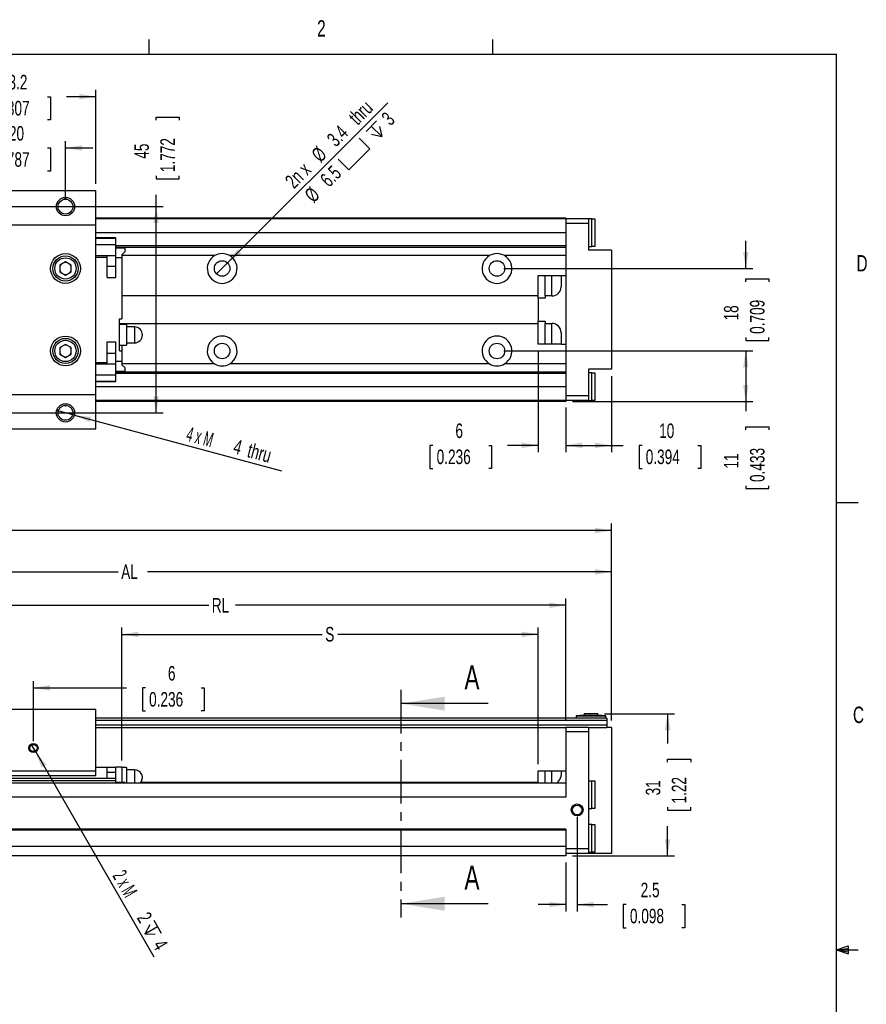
# Model space of a CAD drawing. Extents: x 11 to 421, y 5 to 275.
# Tile 7 of 7: x 297 to 420, y 132 to 275. Entities that reach past the tile are written whole.
import ezdxf
from ezdxf.enums import TextEntityAlignment as Align

# ---------------------------------------------------------------- set-up
doc = ezdxf.new("R2010")
doc.units = 0
doc.linetypes.add('CENTER', pattern=[10.16, 6.35, -1.27, 1.27, -1.27])
doc.layers.get('0').update_dxf_attribs({"linetype": 'CONTINUOUS'})
doc.dimstyles.new('SLDDIMSTYLE0', dxfattribs={"dimtxt": 2.116667, "dimasz": 2.4, "dimexe": 0, "dimexo": 0.0625, "dimgap": 0.529167, "dimtad": 0, "dimlfac": 1.5, "dimrnd": 1e-09, "dimzin": 12, "dimsah": 1, "dimcen": 0.09, "dimazin": 3, "dimtfac": 1, "dimtofl": 0, "dimtmove": 0, "dimatfit": 3})
doc.dimstyles.new('SLDDIMSTYLE1', dxfattribs={"dimtxt": 2.116667, "dimasz": 2.4, "dimexe": 0, "dimexo": 0.0625, "dimgap": 0.529167, "dimtad": 0, "dimlfac": 1.5, "dimrnd": 1e-09, "dimzin": 12, "dimsah": 1, "dimcen": 0.09, "dimazin": 3, "dimtfac": 1, "dimtmove": 0, "dimatfit": 3})
doc.dimstyles.new('SLDDIMSTYLE2', dxfattribs={"dimtxt": 2.116667, "dimasz": 2.4, "dimexe": 0, "dimexo": 0.0625, "dimgap": 0.529167, "dimtad": 1, "dimlfac": 1.5, "dimrnd": 1e-09, "dimzin": 12, "dimblk1": 'NONE', "dimsah": 1, "dimcen": 0, "dimazin": 3, "dimtfac": 1, "dimtmove": 0, "dimatfit": 3})
doc.dimstyles.new('SLDDIMSTYLE3', dxfattribs={"dimtxt": 2.116667, "dimasz": 2.4, "dimexe": 0, "dimexo": 0.0625, "dimgap": 0.529167, "dimtad": 1, "dimlfac": 1.5, "dimrnd": 1e-09, "dimzin": 12, "dimblk1": 'NONE', "dimsah": 1, "dimcen": 0, "dimazin": 3, "dimtfac": 1, "dimtmove": 0, "dimatfit": 3})

# ---------------------------------------------------------------- blocks, each defined once
blk = doc.blocks.new('_D')
at = {"color": 7, "linetype": 'CONTINUOUS'}
for p, q in [((183.96, 181.96), (183.96, 202.03)), ((383.23, 173.39), (383.23, 202.03)), ((183.96, 201.03), (282.51, 201.03)), ((383.23, 201.03), (284.68, 201.03))]:
    blk.add_line(p, q, dxfattribs=at)
for points in [[(183.96, 201.03), (186.36, 200.63), (186.36, 201.43)], [(383.23, 201.03), (380.83, 201.43), (380.83, 200.63)]]:
    blk.add_solid(points, dxfattribs=at)
at = {"color": 7, "linetype": 'CONTINUOUS', "width": 0.7}
blk.add_text('L', height=2.12, dxfattribs=at).set_placement((282.94, 199.34, 21.34), align=Align.BOTTOM_LEFT)
blk = doc.blocks.new('_D_1')
at = {"color": 7, "linetype": 'CONTINUOUS'}
for p, q in [((243.9, 174.73), (243.9, 196.02)), ((243.9, 195.02), (311.44, 195.02)), ((383.23, 195.02), (315.69, 195.02)), ((383.23, 173.39), (383.23, 196.02))]:
    blk.add_line(p, q, dxfattribs=at)
for points in [[(243.9, 195.02), (246.3, 194.62), (246.3, 195.42)], [(383.23, 195.02), (380.83, 195.42), (380.83, 194.62)]]:
    blk.add_solid(points, dxfattribs=at)
at = {"color": 7, "linetype": 'CONTINUOUS', "width": 0.7}
blk.add_text('AL', height=2.117, dxfattribs=at).set_placement((311.87, 193.34, 21.34), align=Align.BOTTOM_LEFT)
blk = doc.blocks.new('_D_2')
at = {"color": 7, "linetype": 'CONTINUOUS'}
for p, q in [((276.56, 173.39), (276.56, 191.15)), ((376.56, 173.39), (376.56, 191.15)), ((276.56, 190.15), (324.62, 190.15)), ((376.56, 190.15), (328.5, 190.15))]:
    blk.add_line(p, q, dxfattribs=at)
for points in [[(276.56, 190.15), (278.96, 189.75), (278.96, 190.55)], [(376.56, 190.15), (374.16, 190.55), (374.16, 189.75)]]:
    blk.add_solid(points, dxfattribs=at)
at = {"color": 7, "linetype": 'CONTINUOUS', "width": 0.7}
blk.add_text('RL', height=2.117, dxfattribs=at).set_placement((325.05, 188.47, 21.34), align=Align.BOTTOM_LEFT)
blk = doc.blocks.new('_D_3')
at = {"color": 7, "linetype": 'CONTINUOUS'}
for p, q in [((311.96, 167.59), (311.96, 186.93)), ((372.56, 167.06), (372.56, 186.93)), ((311.96, 185.93), (341.13, 185.93)), ((372.56, 185.93), (343.4, 185.93))]:
    blk.add_line(p, q, dxfattribs=at)
for points in [[(311.96, 185.93), (314.36, 185.53), (314.36, 186.33)], [(372.56, 185.93), (370.16, 186.33), (370.16, 185.53)]]:
    blk.add_solid(points, dxfattribs=at)
at = {"color": 7, "linetype": 'CONTINUOUS', "width": 0.7}
blk.add_text('S', height=2.12, dxfattribs=at).set_placement((341.56, 184.25, 21.34), align=Align.BOTTOM_LEFT)
blk = doc.blocks.new('_D_4')
at = {"color": 7, "linetype": 'CONTINUOUS'}
for p, q in [((295.1, 170.39), (295.1, 179.14)), ((299.1, 170.39), (299.1, 179.14)), ((295.1, 178.14), (291.1, 178.14)), ((299.1, 178.14), (312.66, 178.14)), ((315.4, 178.14), (314.97, 178.14)), ((314.97, 178.14), (314.97, 174.78)), ((323.51, 178.14), (323.94, 178.14)), ((323.94, 178.14), (323.94, 174.78)), ((314.97, 174.78), (315.4, 174.78)), ((323.94, 174.78), (323.51, 174.78))]:
    blk.add_line(p, q, dxfattribs=at)
for points in [[(295.1, 178.14), (292.7, 178.54), (292.7, 177.74)], [(299.1, 178.14), (301.5, 177.74), (301.5, 178.54)]]:
    blk.add_solid(points, dxfattribs=at)
at = {"color": 7, "linetype": 'CONTINUOUS', "width": 0.7}
for s, height, p in [('6', 2.12, (318.67, 178.57, 21.34)), ('0.236', 2.117, (315.93, 174.78, 21.34))]:
    blk.add_text(s, height=height, dxfattribs=at).set_placement(p, align=Align.BOTTOM_LEFT)
blk = doc.blocks.new('_D_9')
at = {"color": 7, "linetype": 'CONTINUOUS'}
for p, q in [((378.23, 159.39), (378.23, 145.62)), ((376.56, 152.73), (376.56, 145.62)), ((376.56, 146.62), (372.56, 146.62)), ((378.23, 146.62), (382.63, 146.62)), ((385.37, 146.62), (384.94, 146.62)), ((384.94, 146.62), (384.94, 143.26)), ((393.48, 146.62), (393.91, 146.62)), ((393.91, 146.62), (393.91, 143.26)), ((384.94, 143.26), (385.37, 143.26)), ((393.91, 143.26), (393.48, 143.26))]:
    blk.add_line(p, q, dxfattribs=at)
for points in [[(376.56, 146.62), (374.16, 147.02), (374.16, 146.22)], [(378.23, 146.62), (380.63, 146.22), (380.63, 147.02)]]:
    blk.add_solid(points, dxfattribs=at)
at = {"color": 7, "linetype": 'CONTINUOUS', "width": 0.7}
for s, p in [('2.5', (387.47, 147.05, 21.34)), ('0.098', (385.91, 143.26, 21.34))]:
    blk.add_text(s, height=2.117, dxfattribs=at).set_placement(p, align=Align.BOTTOM_LEFT)
blk = doc.blocks.new('_D_10')
at = {"color": 7, "linetype": 'CONTINUOUS'}
for p, q in [((382.23, 174.39), (392.39, 174.39)), ((391.39, 174.39), (391.39, 170.07)), ((391.39, 167.33), (391.39, 167.76)), ((391.39, 167.76), (394.75, 167.76)), ((394.75, 167.76), (394.75, 167.33)), ((391.39, 160.79), (391.39, 160.36)), ((394.75, 160.36), (394.75, 160.79)), ((391.39, 160.36), (394.75, 160.36)), ((391.39, 153.73), (391.39, 158.05)), ((377.56, 153.73), (392.39, 153.73))]:
    blk.add_line(p, q, dxfattribs=at)
for points in [[(391.39, 174.39), (390.99, 171.99), (391.79, 171.99)], [(391.39, 153.73), (391.79, 156.13), (390.99, 156.13)]]:
    blk.add_solid(points, dxfattribs=at)
at = {"color": 7, "linetype": 'CONTINUOUS', "width": 0.7}
for s, p in [('1.22', (394.75, 161.32, 21.34)), ('31', (390.96, 162.5, 21.34))]:
    blk.add_text(s, height=2.117, rotation=90, dxfattribs=at).set_placement(p, align=Align.BOTTOM_LEFT)
blk = doc.blocks.new('SW_SYMBOL_HOLE_DEPTH')
at = {"color": 0, "linetype": 'CONTINUOUS'}
for p, q in [((0, 875), (800, 875)), ((100, 555), (400, 75)), ((400, 875), (400, 75)), ((700, 555), (400, 75))]:
    blk.add_line(p, q, dxfattribs=at)
blk = doc.blocks.new('_D_11')
at = {"color": 7, "linetype": 'CONTINUOUS'}
for q in [(298.76, 169.97), (316.62, 139.04)]:
    blk.add_line((299.43, 168.82), q, dxfattribs=at)
blk.add_solid([(299.43, 168.82), (300.28, 166.54), (300.98, 166.94)], dxfattribs=at)
at = {"color": 7, "linetype": 'CONTINUOUS', "xscale": 0.0027037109, "yscale": 0.0027037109, "zscale": 0.0027037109, "rotation": 300}
blk.add_blockref('SW_SYMBOL_HOLE_DEPTH', (314.58, 143.16), dxfattribs=at)
at = {"color": 7, "linetype": 'CONTINUOUS'}
for s, height, width, p in [('2 x M', 2.117, 0.56, (310, 150.5, 21.34)), ('2', 2.12, 0.7, (313.54, 144.37, 21.34)), ('4', 2.12, 0.7, (315.83, 140.4, 21.34))]:
    blk.add_text(s, height=height, rotation=300, dxfattribs=dict(at, width=width)).set_placement(p, align=Align.BOTTOM_LEFT)
blk = doc.blocks.new('_NONE')
blk = doc.blocks.new('_D_16')
at = {"color": 7, "linetype": 'CONTINUOUS'}
for p, q in [((290.43, 256.68), (286.43, 256.68)), ((290.43, 249.15), (290.43, 257.68)), ((293.04, 256.68), (292.61, 256.68)), ((292.61, 256.68), (292.61, 253.31)), ((301.15, 256.68), (301.58, 256.68)), ((301.58, 256.68), (301.58, 253.31)), ((303.76, 249.15), (303.76, 257.68)), ((303.76, 256.68), (307.76, 256.68)), ((292.61, 253.31), (293.04, 253.31)), ((301.58, 253.31), (301.15, 253.31))]:
    blk.add_line(p, q, dxfattribs=at)
for points in [[(290.43, 256.68), (288.03, 257.08), (288.03, 256.28)], [(303.76, 256.68), (306.16, 256.28), (306.16, 257.08)]]:
    blk.add_solid(points, dxfattribs=at)
at = {"color": 7, "linetype": 'CONTINUOUS', "width": 0.7}
for s, p in [('20', (295.53, 257.11, -48.08)), ('0.787', (293.58, 253.31, -48.08))]:
    blk.add_text(s, height=2.117, dxfattribs=at).set_placement(p, align=Align.BOTTOM_LEFT)
blk = doc.blocks.new('_D_17')
at = {"color": 7, "linetype": 'CONTINUOUS'}
for p, q in [((286.03, 251.48), (286.03, 265.14)), ((308.16, 251.48), (308.16, 265.14)), ((286.03, 264.14), (290.3, 264.14)), ((293.04, 264.14), (292.61, 264.14)), ((292.61, 264.14), (292.61, 260.77)), ((301.15, 264.14), (301.58, 264.14)), ((301.58, 264.14), (301.58, 260.77)), ((308.16, 264.14), (303.89, 264.14)), ((292.61, 260.77), (293.04, 260.77)), ((301.58, 260.77), (301.15, 260.77))]:
    blk.add_line(p, q, dxfattribs=at)
for points in [[(286.03, 264.14), (288.43, 263.74), (288.43, 264.54)], [(308.16, 264.14), (305.76, 264.54), (305.76, 263.74)]]:
    blk.add_solid(points, dxfattribs=at)
at = {"color": 7, "linetype": 'CONTINUOUS', "width": 0.7}
for s, p in [('33.2', (294.36, 264.56, -48.08)), ('1.307', (293.58, 260.77, -48.08))]:
    blk.add_text(s, height=2.117, dxfattribs=at).set_placement(p, align=Align.BOTTOM_LEFT)
blk = doc.blocks.new('_D_18')
at = {"color": 7, "linetype": 'CONTINUOUS'}
for p, q in [((316.96, 260.73), (316.96, 261.16)), ((316.96, 261.16), (320.32, 261.16)), ((320.32, 261.16), (320.32, 260.73)), ((316.96, 252.62), (316.96, 252.19)), ((316.96, 252.19), (320.32, 252.19)), ((320.32, 252.19), (320.32, 252.62)), ((316.96, 248.15), (316.96, 249.88)), ((291.43, 248.15), (317.96, 248.15)), ((316.96, 218.15), (316.96, 248.15)), ((291.43, 218.15), (317.96, 218.15))]:
    blk.add_line(p, q, dxfattribs=at)
for points in [[(316.96, 248.15), (316.56, 245.75), (317.36, 245.75)], [(316.96, 218.15), (317.36, 220.55), (316.56, 220.55)]]:
    blk.add_solid(points, dxfattribs=at)
at = {"color": 7, "linetype": 'CONTINUOUS', "width": 0.7}
for s, p in [('1.772', (320.32, 253.16, -48.08)), ('45', (316.53, 255.11, -48.08))]:
    blk.add_text(s, height=2.117, rotation=90, dxfattribs=at).set_placement(p, align=Align.BOTTOM_LEFT)
blk = doc.blocks.new('_D_23')
at = {"color": 7, "linetype": 'CONTINUOUS'}
for p, q in [((372.56, 227.15), (372.56, 212.42)), ((376.56, 218.95), (376.56, 212.42)), ((357.24, 213.42), (356.81, 213.42)), ((356.81, 213.42), (356.81, 210.06)), ((365.35, 213.42), (365.78, 213.42)), ((365.78, 213.42), (365.78, 210.06)), ((372.56, 213.42), (368.09, 213.42)), ((376.56, 213.42), (380.56, 213.42)), ((356.81, 210.06), (357.24, 210.06)), ((365.78, 210.06), (365.35, 210.06))]:
    blk.add_line(p, q, dxfattribs=at)
for points in [[(372.56, 213.42), (370.16, 213.82), (370.16, 213.02)], [(376.56, 213.42), (378.96, 213.02), (378.96, 213.82)]]:
    blk.add_solid(points, dxfattribs=at)
at = {"color": 7, "linetype": 'CONTINUOUS', "width": 0.7}
for s, height, p in [('6', 2.12, (360.51, 213.85, -48.08)), ('0.236', 2.117, (357.78, 210.06, -48.08))]:
    blk.add_text(s, height=height, dxfattribs=at).set_placement(p, align=Align.BOTTOM_LEFT)
blk = doc.blocks.new('_D_24')
at = {"color": 7, "linetype": 'CONTINUOUS'}
for p, q in [((383.23, 223.48), (383.23, 212.42)), ((376.56, 218.95), (376.56, 212.42)), ((376.56, 213.42), (383.23, 213.42)), ((383.23, 213.42), (384.93, 213.42)), ((387.67, 213.42), (387.24, 213.42)), ((387.24, 213.42), (387.24, 210.06)), ((395.78, 213.42), (396.21, 213.42)), ((396.21, 213.42), (396.21, 210.06)), ((387.24, 210.06), (387.67, 210.06)), ((396.21, 210.06), (395.78, 210.06))]:
    blk.add_line(p, q, dxfattribs=at)
for points in [[(376.56, 213.42), (378.96, 213.02), (378.96, 213.82)], [(383.23, 213.42), (380.83, 213.82), (380.83, 213.02)]]:
    blk.add_solid(points, dxfattribs=at)
at = {"color": 7, "linetype": 'CONTINUOUS', "width": 0.7}
for s, p in [('10', (390.16, 213.85, -48.08)), ('0.394', (388.21, 210.06, -48.08))]:
    blk.add_text(s, height=2.117, dxfattribs=at).set_placement(p, align=Align.BOTTOM_LEFT)
blk = doc.blocks.new('_D_25')
at = {"color": 7, "linetype": 'CONTINUOUS'}
for p, q in [((402.77, 239.15), (402.77, 243.15)), ((367.56, 239.15), (403.77, 239.15)), ((402.77, 237.2), (402.77, 237.63)), ((402.77, 237.63), (406.13, 237.63)), ((406.13, 237.63), (406.13, 237.2)), ((402.77, 229.09), (402.77, 228.67)), ((402.77, 228.67), (406.13, 228.67)), ((406.13, 228.67), (406.13, 229.09)), ((367.56, 227.15), (403.77, 227.15)), ((402.77, 227.15), (402.77, 223.15))]:
    blk.add_line(p, q, dxfattribs=at)
for points in [[(402.77, 239.15), (403.17, 241.55), (402.37, 241.55)], [(402.77, 227.15), (402.37, 224.75), (403.17, 224.75)]]:
    blk.add_solid(points, dxfattribs=at)
at = {"color": 7, "linetype": 'CONTINUOUS', "width": 0.7}
for s, p in [('18', (402.34, 231.59, -48.08)), ('0.709', (406.13, 229.63, -48.08))]:
    blk.add_text(s, height=2.117, rotation=90, dxfattribs=at).set_placement(p, align=Align.BOTTOM_LEFT)
blk = doc.blocks.new('_D_26')
at = {"color": 7, "linetype": 'CONTINUOUS'}
for p, q in [((367.56, 227.15), (403.77, 227.15)), ((402.77, 227.15), (402.77, 219.82)), ((377.56, 219.82), (403.77, 219.82)), ((402.77, 219.82), (402.77, 218.4)), ((402.77, 215.66), (402.77, 216.09)), ((402.77, 216.09), (406.13, 216.09)), ((406.13, 216.09), (406.13, 215.66)), ((402.77, 207.55), (402.77, 207.13)), ((402.77, 207.13), (406.13, 207.13)), ((406.13, 207.13), (406.13, 207.55))]:
    blk.add_line(p, q, dxfattribs=at)
for points in [[(402.77, 227.15), (402.37, 224.75), (403.17, 224.75)], [(402.77, 219.82), (403.17, 222.22), (402.37, 222.22)]]:
    blk.add_solid(points, dxfattribs=at)
at = {"color": 7, "linetype": 'CONTINUOUS', "width": 0.7}
for s, p in [('11', (402.34, 210.05, -48.08)), ('0.433', (406.13, 208.09, -48.08))]:
    blk.add_text(s, height=2.117, rotation=90, dxfattribs=at).set_placement(p, align=Align.BOTTOM_LEFT)
blk = doc.blocks.new('SW_SYMBOL_HOLE_SPOT')
at = {"color": 0, "linetype": 'CONTINUOUS'}
for p, q in [((0, 875), (0, 75)), ((1600, 75), (1600, 875)), ((0, 75), (1600, 75))]:
    blk.add_line(p, q, dxfattribs=at)
blk = doc.blocks.new('_D_27')
at = {"color": 7, "linetype": 'CONTINUOUS'}
for q in [(350.65, 263.24), (325.76, 238.35)]:
    blk.add_line((327.36, 239.95), q, dxfattribs=at)
blk.add_solid([(327.36, 239.95), (329.34, 241.37), (328.78, 241.93)], dxfattribs=at)
at = {"color": 7, "linetype": 'CONTINUOUS', "xscale": 0.0027037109, "yscale": 0.0027037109, "zscale": 0.0027037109, "rotation": 45}
for name, p in [('SW_SYMBOL_HOLE_DEPTH', (349.17, 257.42)), ('SW_SYMBOL_HOLE_SPOT', (345.13, 253.37))]:
    blk.add_blockref(name, p, dxfattribs=at)
at = {"color": 7, "linetype": 'CONTINUOUS', "width": 0.7}
for s, height, p in [(' thru', 2.117, (346.33, 259.03, -48.08)), ('3', 2.12, (351.52, 259.35, -48.08)), ('3.4', 2.117, (343.57, 256.27, -48.08)), ('%%c', 2.117, (341.31, 254.01, -48.08)), ('2n x', 2.117, (337.47, 250.18, -48.08)), ('6.5', 2.117, (342.57, 250.4, -48.08)), ('%%c', 2.117, (340.31, 248.14, -48.08))]:
    blk.add_text(s, height=height, rotation=45, dxfattribs=at).set_placement(p, align=Align.BOTTOM_LEFT)
blk = doc.blocks.new('_D_28')
at = {"color": 7, "linetype": 'CONTINUOUS'}
for q in [(302.47, 218.49), (335.2, 209.73)]:
    blk.add_line((305.05, 217.8), q, dxfattribs=at)
blk.add_solid([(305.05, 217.8), (307.27, 216.8), (307.47, 217.57)], dxfattribs=at)
for s, height, width, p in [('4 x M', 2.117, 0.56, (321.03, 213.52, -48.08)), ('4', 2.12, 0.7, (327.87, 211.69, -48.08)), (' thru', 2.117, 0.7, (329.38, 211.28, -48.08))]:
    blk.add_text(s, height=height, rotation=345, dxfattribs=dict(at, width=width)).set_placement(p, align=Align.BOTTOM_LEFT)

msp = doc.modelspace()

# ---------------------------------------------------------------- linework, layer by layer
at = {"color": 7, "linetype": 'CONTINUOUS'}
for p, q in [((315.9379, 270.3087), (315.9379, 272.4626)), ((365.9442, 270.3087), (365.9442, 272.4626)), ((15.9068, 270.3087), (415.9568, 270.3087)), ((415.9568, 9.9587), (415.9568, 270.3087)), ((286.0292, 250.4828), (308.1625, 250.4828)), ((308.1625, 245.4828), (308.1625, 250.4828)), ((376.5625, 246.4828), (308.1625, 246.4828)), ((376.5625, 246.3494), (308.1625, 246.3494)), ((376.5625, 246.4828), (376.5625, 246.3494)), ((376.5625, 246.3494), (376.5625, 245.6828)), ((379.8958, 246.3494), (376.5625, 246.3494)), ((380.3625, 246.3494), (379.8958, 246.3494)), ((379.8958, 246.3494), (379.8958, 245.6828)), ((380.3625, 242.3494), (380.3625, 246.3494)), ((286.0292, 245.4828), (308.1625, 245.4828)), ((308.1625, 220.8161), (308.1625, 245.4828)), ((376.5625, 245.6828), (376.5625, 220.6161)), ((379.8958, 245.6828), (376.5625, 245.6828)), ((379.8958, 245.6828), (379.8958, 241.8161)), ((380.8292, 246.3161), (380.3625, 246.3161)), ((380.8292, 242.3828), (380.8292, 246.3161)), ((311.0958, 243.5993), (308.1625, 243.5993)), ((308.1625, 243.5494), (311.0958, 243.5494)), ((311.0958, 243.5494), (311.0958, 243.5993)), ((311.0958, 242.6428), (311.0958, 243.5494)), ((308.1625, 242.6428), (311.0958, 242.6428)), ((311.0958, 241.0161), (311.0958, 242.6428)), ((376.5625, 242.4494), (311.0958, 242.4494)), ((376.5625, 242.2161), (311.0958, 242.2161)), ((312.4292, 242.1997), (311.0958, 242.1997)), ((312.4292, 242.1228), (311.0958, 242.1228)), ((312.4292, 242.1997), (312.4292, 242.2161)), ((312.4292, 242.1228), (312.4292, 242.1997)), ((312.4292, 241.6161), (312.4292, 242.1228)), ((379.8958, 242.3494), (380.3625, 242.3494)), ((380.3625, 242.3828), (380.8292, 242.3828)), ((308.1625, 241.0161), (311.0958, 241.0161)), ((308.1625, 240.8161), (309.8292, 240.8161)), ((309.8292, 240.8161), (309.8292, 241.0161)), ((309.8292, 237.8161), (309.8292, 240.8161)), ((311.0958, 240.6828), (311.0958, 241.0161)), ((311.0958, 237.8161), (311.0958, 240.6828)), ((311.9625, 240.6828), (311.0958, 240.6828)), ((312.4292, 241.6161), (311.9625, 241.1494)), ((311.9625, 241.1494), (311.9625, 240.6828)), ((311.9625, 240.6828), (311.9625, 231.8428)), ((365.4625, 241.0161), (327.6625, 241.0161)), ((376.5625, 241.0161), (367.6625, 241.0161)), ((383.2292, 241.8161), (379.8958, 241.8161)), ((383.2292, 241.8161), (383.2292, 224.4828)), ((303.7625, 240.1117), (302.9292, 239.6306)), ((302.9292, 239.6306), (302.9292, 238.6683)), ((304.5958, 239.6306), (303.7625, 240.1117)), ((304.5958, 238.6683), (304.5958, 239.6306)), ((309.8292, 239.4828), (311.0958, 239.4828)), ((302.9292, 238.6683), (303.7625, 238.1872)), ((303.7625, 238.1872), (304.5958, 238.6683)), ((309.8292, 237.8161), (311.0958, 237.8161)), ((372.5625, 234.8161), (372.5625, 238.1494)), ((372.5625, 238.1494), (373.5625, 238.1494)), ((373.5625, 235.1494), (373.5625, 238.1494)), ((373.5625, 238.1494), (374.5625, 238.1494)), ((374.5625, 235.1494), (374.5625, 238.1494)), ((374.5625, 238.1494), (375.8958, 238.1494)), ((375.8958, 238.1494), (375.8958, 236.4828)), ((375.8958, 238.1494), (376.5625, 238.1494)), ((372.5625, 235.1494), (311.9625, 235.1494)), ((374.5625, 235.1494), (373.5625, 235.1494)), ((373.5625, 235.1494), (373.5625, 234.8161)), ((373.5625, 234.8161), (372.5625, 234.8161)), ((372.5625, 234.8161), (372.5625, 231.4828)), ((311.6292, 231.8428), (311.9625, 231.8428)), ((311.6292, 227.1761), (311.6292, 231.8428)), ((311.6292, 231.1494), (372.5625, 231.1494)), ((311.7625, 231.0761), (311.6292, 231.0761)), ((312.6292, 230.9828), (311.6292, 230.9828)), ((311.7625, 231.0761), (311.7625, 231.1494)), ((311.7625, 231.0761), (311.7625, 230.9828)), ((312.6292, 230.9828), (312.6292, 227.9828)), ((313.7958, 230.6494), (312.6292, 230.6494)), ((372.5625, 231.4828), (373.5625, 231.4828)), ((372.5625, 228.1494), (372.5625, 231.4828)), ((373.5625, 231.4828), (373.5625, 231.1494)), ((373.5625, 231.1494), (374.5625, 231.1494)), ((373.5625, 228.1494), (373.5625, 231.1494)), ((374.5625, 228.1494), (374.5625, 231.1494)), ((375.8958, 229.8161), (375.8958, 228.1494)), ((303.7625, 228.1117), (302.9292, 227.6306)), ((304.5958, 227.6306), (303.7625, 228.1117)), ((309.8292, 228.4828), (311.0958, 228.4828)), ((309.8292, 225.4828), (309.8292, 228.4828)), ((311.0958, 225.6161), (311.0958, 228.4828)), ((311.6292, 227.9828), (312.6292, 227.9828)), ((311.9625, 227.9828), (311.9625, 227.1761)), ((312.6292, 228.3161), (313.7958, 228.3161)), ((373.5625, 228.1494), (372.5625, 228.1494)), ((374.5625, 228.1494), (373.5625, 228.1494)), ((375.8958, 228.1494), (374.5625, 228.1494)), ((375.8958, 228.1494), (376.5625, 228.1494)), ((302.9292, 227.6306), (302.9292, 226.6683)), ((302.9292, 226.6683), (303.7625, 226.1872)), ((303.7625, 226.1872), (304.5958, 226.6683)), ((304.5958, 226.6683), (304.5958, 227.6306)), ((309.8292, 226.8161), (311.0958, 226.8161)), ((311.6292, 227.1761), (311.9625, 227.1761)), ((311.9625, 227.1761), (311.9625, 225.6161)), ((308.1625, 225.4828), (309.8292, 225.4828)), ((308.1625, 225.2828), (311.0958, 225.2828)), ((309.8292, 225.2828), (309.8292, 225.4828)), ((311.9625, 225.6161), (311.0958, 225.6161)), ((311.0958, 225.2828), (311.0958, 225.6161)), ((311.0958, 223.6561), (311.0958, 225.2828)), ((311.9625, 225.6161), (311.9625, 225.1494)), ((311.9625, 225.1494), (312.4292, 224.6828)), ((365.4625, 225.2828), (327.6625, 225.2828)), ((376.5625, 225.2828), (367.6625, 225.2828)), ((308.1625, 223.6561), (311.0958, 223.6561)), ((312.4292, 224.1761), (311.0958, 224.1761)), ((312.4292, 224.0992), (311.0958, 224.0992)), ((376.5625, 224.0828), (311.0958, 224.0828)), ((376.5625, 223.8494), (311.0958, 223.8494)), ((311.0958, 222.7494), (311.0958, 223.6561)), ((312.4292, 224.1761), (312.4292, 224.6828)), ((312.4292, 224.0992), (312.4292, 224.1761)), ((312.4292, 224.0828), (312.4292, 224.0992)), ((383.2292, 224.4828), (379.8958, 224.4828)), ((379.8958, 224.4828), (379.8958, 220.6161)), ((380.3625, 223.9494), (379.8958, 223.9494)), ((380.3625, 219.9494), (380.3625, 223.9494)), ((380.8292, 223.9161), (380.3625, 223.9161)), ((380.8292, 219.9828), (380.8292, 223.9161)), ((308.1625, 222.7494), (311.0958, 222.7494)), ((308.1625, 222.6996), (311.0958, 222.6996)), ((311.0958, 222.6996), (311.0958, 222.7494)), ((286.0292, 220.8161), (308.1625, 220.8161)), ((308.1625, 215.8161), (308.1625, 220.8161)), ((379.8958, 220.6161), (376.5625, 220.6161)), ((376.5625, 220.6161), (376.5625, 219.9494)), ((379.8958, 220.6161), (379.8958, 219.9494)), ((376.5625, 219.9494), (308.1625, 219.9494)), ((376.5625, 219.8161), (308.1625, 219.8161)), ((379.8958, 219.9494), (376.5625, 219.9494)), ((376.5625, 219.9494), (376.5625, 219.8161)), ((379.8958, 219.9494), (380.3625, 219.9494)), ((380.3625, 219.9828), (380.8292, 219.9828)), ((286.0292, 215.8161), (308.1625, 215.8161)), ((415.9568, 205.1124), (419.1318, 205.1124)), ((286.0292, 175.0607), (308.1625, 175.0607)), ((308.1625, 166.0607), (308.1625, 175.0607)), ((365.2763, 175.8522), (352.5763, 175.8522)), ((382.5625, 173.7274), (308.1625, 173.7274)), ((379.2292, 174.1941), (378.0625, 174.0607)), ((378.0625, 174.0607), (378.0625, 173.7274)), ((378.0625, 174.0607), (380.2292, 174.0607)), ((379.2292, 174.3941), (379.2292, 174.1941)), ((379.2292, 174.3941), (380.2292, 174.3941)), ((379.2292, 174.1941), (380.2292, 174.1941)), ((380.2292, 174.3941), (381.2292, 174.3941)), ((380.2292, 174.1941), (381.2292, 174.1941)), ((380.2292, 174.0607), (382.3958, 174.0607)), ((381.2292, 174.1941), (381.2292, 174.3941)), ((382.3958, 174.0607), (381.2292, 174.1941)), ((382.3958, 173.7274), (382.3958, 174.0607)), ((382.5625, 173.7274), (382.5625, 173.3941)), ((382.5625, 173.3941), (382.5625, 172.7274)), ((308.1625, 172.3941), (376.5625, 172.3941)), ((379.8958, 172.3941), (376.5625, 172.3941)), ((376.5625, 172.3941), (376.5625, 171.7274)), ((379.8958, 172.3941), (382.5625, 172.3941)), ((379.8958, 172.3941), (379.8958, 171.7274)), ((382.5625, 172.7274), (382.5625, 172.3941)), ((383.2292, 172.3941), (382.5625, 172.3941)), ((383.2292, 172.3941), (383.2292, 154.0607)), ((376.5625, 171.7274), (376.5625, 162.2607)), ((379.8958, 171.7274), (376.5625, 171.7274)), ((379.8958, 171.7274), (379.8958, 162.5941)), ((308.1625, 166.5941), (309.8292, 166.5941)), ((309.8292, 164.9941), (309.8292, 166.5941)), ((309.8292, 166.5941), (311.0958, 166.5941)), ((311.9625, 166.5941), (311.0958, 166.5941)), ((311.0958, 164.9941), (311.0958, 166.5941)), ((311.9625, 166.5941), (311.9625, 164.3941)), ((312.6292, 166.5607), (311.9625, 166.5607)), ((312.6292, 166.5607), (312.6292, 164.2607)), ((313.7958, 166.2274), (312.6292, 166.2274)), ((283.0958, 164.9941), (311.0958, 164.9941)), ((286.0292, 166.0607), (308.1625, 166.0607)), ((286.0292, 165.3941), (308.1625, 165.3941)), ((308.1625, 165.3941), (308.1625, 166.0607)), ((309.8292, 165.8607), (311.0958, 165.8607)), ((311.0958, 164.6607), (311.0958, 164.9941)), ((372.5625, 166.0607), (373.5625, 166.0607)), ((372.5625, 164.2607), (372.5625, 166.0607)), ((373.5625, 164.2607), (373.5625, 166.0607)), ((373.5625, 166.0607), (374.5625, 166.0607)), ((374.5625, 166.0607), (375.8958, 166.0607)), ((375.8958, 166.0607), (376.5625, 166.0607)), ((376.5625, 164.2607), (276.5625, 164.2607)), ((283.0958, 164.6607), (311.0958, 164.6607)), ((283.0958, 164.3274), (311.0958, 164.3274)), ((311.0958, 164.3274), (311.0958, 164.6607)), ((312.4292, 164.3941), (311.0958, 164.3941)), ((311.0958, 164.2607), (311.0958, 164.3274)), ((312.4292, 164.2607), (312.4292, 164.3941)), ((372.5625, 164.3941), (314.7533, 164.3941)), ((380.3625, 164.5941), (379.8958, 164.5941)), ((380.3625, 162.5941), (380.3625, 164.5941)), ((380.8292, 164.5607), (380.3625, 164.5607)), ((380.8292, 162.5941), (380.8292, 164.5607)), ((376.5625, 162.2607), (276.5625, 162.2607)), ((379.8958, 162.5941), (379.8958, 156.2607)), ((380.3625, 160.5941), (380.3625, 162.5941)), ((380.8292, 160.6274), (380.8292, 162.5941)), ((379.8958, 160.5941), (380.3625, 160.5941)), ((380.3625, 160.6274), (380.8292, 160.6274)), ((376.5625, 157.5941), (276.5625, 157.5941)), ((376.5625, 157.5941), (376.5625, 157.4607)), ((380.3625, 158.2607), (379.8958, 158.2607)), ((380.3625, 156.2607), (380.3625, 158.2607)), ((380.8292, 158.2274), (380.3625, 158.2274)), ((380.8292, 156.2607), (380.8292, 158.2274)), ((376.5625, 157.4607), (276.5625, 157.4607)), ((376.5625, 157.4607), (376.5625, 155.0607)), ((379.8958, 156.2607), (379.8958, 154.7274)), ((380.3625, 154.2607), (380.3625, 156.2607)), ((380.8292, 154.2941), (380.8292, 156.2607)), ((376.5625, 155.0607), (276.5625, 155.0607)), ((376.5625, 155.0607), (376.5625, 153.7274)), ((379.8958, 154.7274), (376.5625, 154.7274)), ((379.8958, 154.7274), (379.8958, 154.0607)), ((376.5625, 153.7274), (276.5625, 153.7274)), ((379.8958, 154.0607), (376.5625, 154.0607)), ((379.8958, 154.2607), (380.3625, 154.2607)), ((383.2292, 154.0607), (379.8958, 154.0607)), ((380.3625, 154.2941), (380.8292, 154.2941)), ((365.2763, 146.743), (352.5763, 146.743)), ((415.9568, 140.0249), (417.6632, 140.6348)), ((417.6632, 140.6348), (417.6632, 139.4514)), ((415.9568, 140.0249), (417.6632, 140.2545)), ((415.9568, 140.0249), (419.1318, 140.0249)), ((415.9568, 140.0249), (417.6632, 139.4514)), ((415.9568, 140.0249), (417.6632, 139.7631))]:
    msp.add_line(p, q, dxfattribs=at)
at = {"color": 8, "linetype": 'CONTINUOUS'}
for p, q in [((376.5625, 244.3494), (308.1625, 244.3494)), ((325.4625, 241.0161), (311.9625, 241.0161)), ((313.7958, 230.6494), (313.7958, 228.3161)), ((325.4625, 225.2828), (311.9625, 225.2828)), ((376.5625, 221.9494), (308.1625, 221.9494)), ((382.5625, 173.3941), (308.1625, 173.3941)), ((382.5625, 172.7274), (308.1625, 172.7274)), ((313.7958, 166.2274), (313.7958, 164.2607)), ((374.5625, 164.2607), (374.5625, 166.0607))]:
    msp.add_line(p, q, dxfattribs=at)
at = {"color": 7, "linetype": 'CENTER'}
msp.add_line((352.5763, 177.8522), (352.5763, 144.743), dxfattribs=at)
at = {"color": 7, "linetype": 'CONTINUOUS'}
for centre, radius in [((303.7625, 248.1494), 1.3333), ((303.7625, 248.1494), 1.0807), ((303.7625, 239.1494), 2.1667), ((303.7625, 239.1494), 1.8333), ((303.7625, 239.1494), 1.5533), ((326.5625, 239.1494), 1.1333), ((366.5625, 239.1494), 1.1333), ((303.7625, 227.1494), 2.1667), ((303.7625, 227.1494), 1.8333), ((303.7625, 227.1494), 1.5533), ((326.5625, 227.1494), 1.1333), ((366.5625, 227.1494), 1.1333), ((303.7625, 218.1494), 1.3333), ((303.7625, 218.1494), 1.0807), ((299.0958, 169.3941), 0.6667), ((299.0958, 169.3941), 0.5223), ((378.2292, 160.3941), 0.8667), ((378.2292, 160.3941), 0.7043)]:
    msp.add_circle(centre, radius, dxfattribs=at)
for centre, radius, start, end in [((326.5625, 239.1494), 2.1667, 120.510237, 59.489763), ((326.5625, 239.1494), 2.1667, 59.489763, 120.510237), ((366.5625, 239.1494), 2.1667, 120.510237, 59.489763), ((366.5625, 239.1494), 2.1667, 59.489763, 120.510237), ((303.7625, 239.1494), 0.8667, 135.942369, 164.057631), ((303.7625, 239.1494), 0.8667, 75.942369, 104.057631), ((303.7625, 239.1494), 0.8667, 15.942369, 44.057631), ((303.7625, 239.1494), 0.8667, 195.942369, 224.057631), ((303.7625, 239.1494), 0.8667, 255.942369, 284.057631), ((303.7625, 239.1494), 0.8667, 315.942369, 344.057631), ((374.5625, 236.4828), 1.3333, 270, 360), ((313.7958, 229.4828), 1.1667, 270, 90), ((374.5625, 229.8161), 1.3333, 0, 90), ((326.5625, 227.1494), 2.1667, 300.510237, 239.489763), ((366.5625, 227.1494), 2.1667, 300.510237, 239.489763), ((303.7625, 227.1494), 0.8667, 135.942369, 164.057631), ((303.7625, 227.1494), 0.8667, 75.942369, 104.057631), ((303.7625, 227.1494), 0.8667, 15.942369, 44.057631), ((303.7625, 227.1494), 0.8667, 195.942369, 224.057631), ((303.7625, 227.1494), 0.8667, 255.942369, 284.057631), ((303.7625, 227.1494), 0.8667, 315.942369, 344.057631), ((326.5625, 227.1494), 2.1667, 239.489763, 300.510237), ((366.5625, 227.1494), 2.1667, 239.489763, 300.510237), ((313.7958, 165.0607), 1.1667, 316.708192, 90), ((374.2397, 165.6671), 1.7022, 304.288981, 13.370118)]:
    msp.add_arc(centre, radius, start, end, dxfattribs=at)
for points in [[(352.5763, 175.8522), (358.9263, 174.8362), (358.9263, 176.8682)], [(352.5763, 146.743), (358.9263, 145.727), (358.9263, 147.759)]]:
    msp.add_solid(points, dxfattribs=at)

# ---------------------------------------------------------------- texts
at = {"color": 7, "linetype": 'CONTINUOUS', "width": 0.7}
for s, p in [('2', (340.3853, 272.1699)), ('D', (418.8794, 238.0018)), ('C', (418.368, 172.3194))]:
    msp.add_text(s, height=2.3813, dxfattribs=at).set_placement(p, align=Align.BOTTOM_LEFT)
for p in [(361.8255, 181.4083), (361.8255, 152.2991)]:
    msp.add_text('A', height=3.5, dxfattribs=at).set_placement(p, align=Align.TOP_LEFT)

# ---------------------------------------------------------------- dimensions: what is measured, and where the dimension line sits
at = {"color": 7, "linetype": 'CONTINUOUS'}
for base, p1, p2, dimstyle, picture, middle in [((308.1625, 264.1353), (286.0292, 250.4828), (308.1625, 250.4828), 'SLDDIMSTYLE0', '_D_17', (297.0958, 264.1353)), ((303.7625, 256.6774), (290.4292, 248.1494), (303.7625, 248.1494), 'SLDDIMSTYLE1', '_D_16', (297.0958, 256.6774)), ((376.5625, 213.4216), (372.5625, 228.1494), (376.5625, 219.9494), 'SLDDIMSTYLE1', '_D_23', (361.293, 213.4216)), ((383.2292, 213.4216), (376.5625, 219.9494), (383.2292, 224.4828), 'SLDDIMSTYLE0', '_D_24', (391.7272, 213.4216)), ((299.0958, 178.1407), (295.0958, 169.3941), (299.0958, 169.3941), 'SLDDIMSTYLE1', '_D_4', (319.4528, 178.1407)), ((378.2292, 146.6183), (376.5625, 153.7274), (378.2292, 160.3941), 'SLDDIMSTYLE1', '_D_9', (389.4231, 146.6183))]:
    dim = msp.add_linear_dim(base=base, p1=p1, p2=p2, dimstyle=dimstyle, dxfattribs=at)
    dim.commit()
    dim.dimension.update_dxf_attribs({"geometry": picture, "text_midpoint": middle, "dimtype": 160})
dim = msp.add_diameter_dim_2p(p1=(325.7611, 238.3481), p2=(327.3639, 239.9508), text='2n x<> thru', dimstyle='SLDDIMSTYLE3', dxfattribs=at)
dim.commit()
dim.dimension.update_dxf_attribs({"geometry": '_D_27', "text_midpoint": (344.0904, 256.6774), "dimtype": 163})
for base, p1, p2, dimstyle, picture, middle in [((316.9561, 218.1494), (290.4292, 248.1494), (290.4292, 218.1494), 'SLDDIMSTYLE0', '_D_18', (316.9561, 256.6774)), ((402.7685, 227.1494), (366.5625, 239.1494), (366.5625, 227.1494), 'SLDDIMSTYLE1', '_D_25', (402.7685, 233.1494)), ((402.7685, 219.8161), (366.5625, 227.1494), (376.5625, 219.8161), 'SLDDIMSTYLE0', '_D_26', (402.7685, 211.6095)), ((391.3856, 153.7274), (381.2292, 174.3941), (376.5625, 153.7274), 'SLDDIMSTYLE0', '_D_10', (391.3856, 164.0607))]:
    dim = msp.add_linear_dim(base=base, p1=p1, p2=p2, angle=90, dimstyle=dimstyle, dxfattribs=at)
    dim.commit()
    dim.dimension.update_dxf_attribs({"geometry": picture, "text_midpoint": middle, "dimtype": 160})
for p1, p2, text, picture, middle in [((302.4746, 218.4945), (305.0504, 217.8044), '4 x M<> thru', '_D_28', (328.1701, 211.6095)), ((298.7625, 169.9714), (299.4292, 168.8167), '2 x M<>{\\fGDT;x}4', '_D_11', (313.3379, 144.7261))]:
    dim = msp.add_diameter_dim_2p(p1=p1, p2=p2, text=text, dimstyle='SLDDIMSTYLE2', override={"dimpost": '<>'}, dxfattribs=at)
    dim.commit()
    dim.dimension.update_dxf_attribs({"geometry": picture, "text_midpoint": middle, "dimtype": 163})
for base, p1, p2, text, picture, middle in [((383.2292, 201.0255), (183.9625, 180.9607), (383.2292, 172.3941), 'L', '_D', (283.5958, 201.0255)), ((383.2292, 195.019), (243.8958, 173.7274), (383.2292, 172.3941), 'AL', '_D_1', (313.5625, 195.019)), ((376.5625, 190.1488), (276.5625, 172.3941), (376.5625, 172.3941), 'RL', '_D_2', (326.5625, 190.1488)), ((311.9625, 185.928), (372.5625, 166.0607), (311.9625, 166.5941), 'S', '_D_3', (342.2625, 185.928))]:
    dim = msp.add_linear_dim(base=base, p1=p1, p2=p2, text=text, dimstyle='SLDDIMSTYLE0', dxfattribs=at)
    dim.commit()
    dim.dimension.update_dxf_attribs({"geometry": picture, "text_midpoint": middle, "dimtype": 160})

doc.saveas('drawing.dxf')
